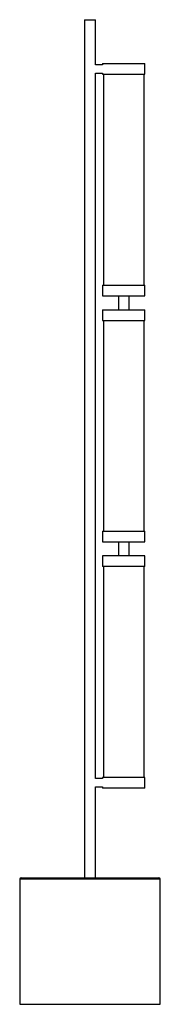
# Paper-space layout '_Izquierda' of a CAD drawing. Header units: millimetres. Extents: x 1180 to 1380, y -642 to 758.
import ezdxf

# ---------------------------------------------------------------- set-up
doc = ezdxf.new("R2010")
doc.units = ezdxf.units.MM

psp = doc.layouts.new('_Izquierda')

# ---------------------------------------------------------------- linework, layer by layer
at = {"color": 7, "linetype": 'Continuous', "lineweight": 25}
for p, q in [((1272, 757.7), (1272, -462.3)), ((1272, 757.7), (1288, 757.7)), ((1288, 693.7), (1288, 757.7)), ((1298, 693.7), (1288, 693.7)), ((1298, 695.2), (1298, 693.7)), ((1298, 695.2), (1358, 695.2)), ((1358, 680.2), (1358, 695.2)), ((1288, -321.3), (1288, 681.7)), ((1288, 681.7), (1298, 681.7)), ((1298, 681.7), (1298, 680.2)), ((1298, 680.2), (1358, 680.2)), ((1299, 680.2), (1299, 380.2)), ((1357, 380.2), (1357, 680.2)), ((1298, 380.2), (1298, 365.2)), ((1298, 380.2), (1358, 380.2)), ((1358, 365.2), (1358, 380.2)), ((1298, 365.2), (1358, 365.2)), ((1320.5, 365.2), (1320.5, 345.2)), ((1335.5, 345.2), (1335.5, 365.2)), ((1298, 345.2), (1298, 330.2)), ((1298, 345.2), (1358, 345.2)), ((1358, 330.2), (1358, 345.2)), ((1298, 330.2), (1358, 330.2)), ((1299, 330.2), (1299, 30.2)), ((1357, 30.2), (1357, 330.2)), ((1298, 30.2), (1298, 15.2)), ((1298, 30.2), (1358, 30.2)), ((1358, 15.2), (1358, 30.2)), ((1298, 15.2), (1358, 15.2)), ((1320.5, 15.2), (1320.5, -4.8)), ((1335.5, -4.8), (1335.5, 15.2)), ((1298, -4.8), (1298, -19.8)), ((1358, -4.8), (1298, -4.8)), ((1358, -19.8), (1358, -4.8)), ((1358, -19.8), (1298, -19.8)), ((1299, -19.8), (1299, -319.8)), ((1357, -319.8), (1357, -19.8)), ((1298, -321.3), (1288, -321.3)), ((1298, -319.8), (1298, -321.3)), ((1358, -319.8), (1298, -319.8)), ((1358, -334.8), (1358, -319.8)), ((1288, -462.3), (1288, -333.3)), ((1288, -333.3), (1298, -333.3)), ((1298, -333.3), (1298, -334.8)), ((1358, -334.8), (1298, -334.8)), ((1180, -464.3), (1180, -642.3)), ((1182, -462.3), (1378, -462.3)), ((1380, -642.3), (1380, -464.3)), ((1180, -642.3), (1380, -642.3))]:
    psp.add_line(p, q, dxfattribs=at)
at = {"color": 8, "linetype": 'Continuous', "lineweight": 25}
psp.add_line((1380, -464.3), (1180, -464.3), dxfattribs=at)
at = {"color": 7, "linetype": 'Continuous', "lineweight": 25}
for centre, start, end in [((1182, -464.3), 90, 180), ((1378, -464.3), 0, 90)]:
    psp.add_arc(centre, 2, start, end, dxfattribs=at)

doc.saveas('drawing.dxf')
